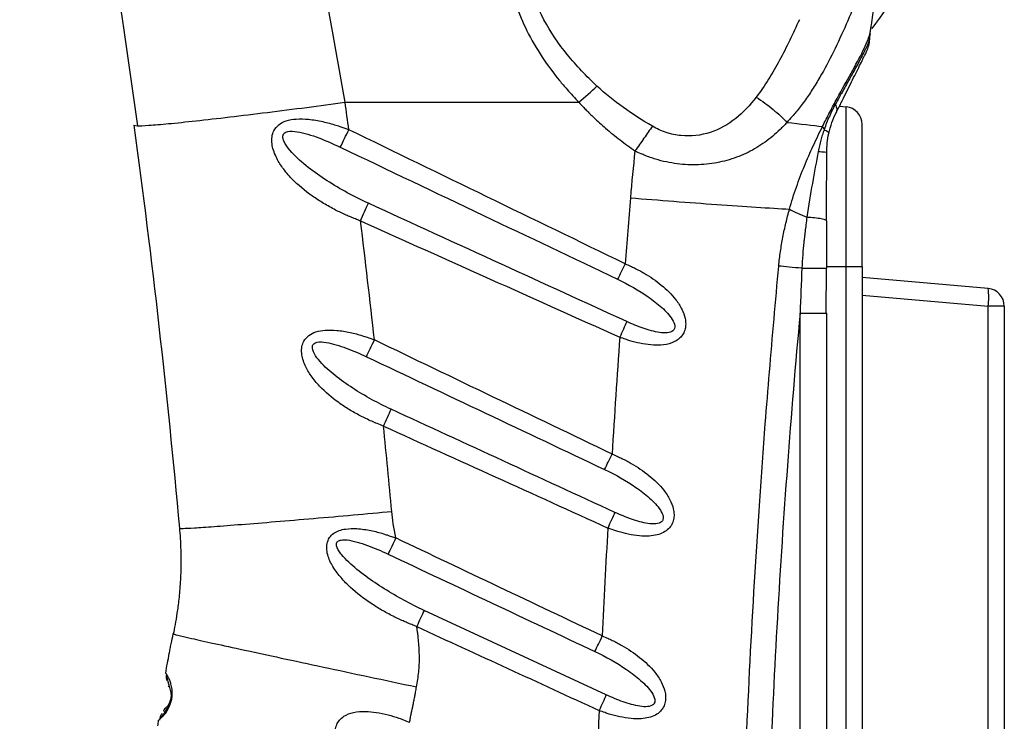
# Model space of a CAD drawing. Header units: millimetres. Extents: x 13 to 546, y 13 to 419.
# Tile 8 of 24: x 201 to 256, y 247 to 287. Entities that reach past the tile are written whole.
import ezdxf

# ---------------------------------------------------------------- set-up
doc = ezdxf.new("R2010")
doc.units = ezdxf.units.MM
doc.header["$LTSCALE"] = 2
doc.linetypes.add('SLD-Solid', pattern=[0])
doc.layers.add('DIMENSIONS', color=140, linetype='SLD-Solid', lineweight=25)
doc.styles.add('SLDTEXTSTYLE0', font='VERDANA.TTF')
doc.dimstyles.new('SLDDIMSTYLE0', dxfattribs={"dimtxt": 4.316016, "dimasz": 6.604, "dimexe": 0, "dimexo": 0.0625, "dimgap": 1.079004, "dimtad": 0, "dimtih": 1, "dimtoh": 1, "dimrnd": 1e-09, "dimzin": 12, "dimdsep": 46, "dimtxsty": 'SLDTEXTSTYLE0', "dimsah": 1, "dimcen": 0.09, "dimadec": 0, "dimazin": 3, "dimtfac": 1, "dimtofl": 0, "dimtmove": 0, "dimatfit": 3, "dimfxl": 0, "dimfrac": 2, "dimtolj": 1, "dimtzin": 12, "dimarcsym": 0})

# ---------------------------------------------------------------- blocks, each defined once
blk = doc.blocks.new('_D')
at = {"layer": 'DIMENSIONS'}
for p, q in [((235.84, 356.299), (169.748, 356.299)), ((176.098, 356.299), (176.098, 251.089)), ((169.686, 243.264), (168.236, 243.264)), ((168.236, 243.264), (168.236, 236.404)), ((182.511, 243.264), (183.96, 243.264)), ((183.96, 243.264), (183.96, 236.404)), ((168.236, 236.404), (169.686, 236.404)), ((183.96, 236.404), (182.511, 236.404)), ((176.098, 148.45), (176.098, 235.438)), ((190.931, 148.45), (169.748, 148.45))]:
    blk.add_line(p, q, dxfattribs=at)
for points in [[(176.098, 356.299), (175.082, 349.695), (177.114, 349.695)], [(176.098, 148.45), (177.114, 155.054), (175.082, 155.054)]]:
    blk.add_solid(points, dxfattribs=at)
at = {"layer": 'DIMENSIONS', "char_height": 4.2333, "attachment_point": 1, "style": 'SLDTEXTSTYLE0'}
for s, insert in [('207.8', (167.89, 249.607)), ('8.18', (169.686, 241.781))]:
    blk.add_mtext(s, dxfattribs=dict(at, insert=insert))
blk = doc.blocks.new('_D_1')
at = {"layer": 'DIMENSIONS'}
for p, q in [((235.84, 356.299), (148.521, 356.299)), ((154.871, 356.299), (154.871, 222.313)), ((146.663, 214.487), (145.213, 214.487)), ((145.213, 214.487), (145.213, 207.627)), ((163.079, 214.487), (164.528, 214.487)), ((164.528, 214.487), (164.528, 207.627)), ((145.213, 207.627), (146.663, 207.627)), ((164.528, 207.627), (163.079, 207.627)), ((154.871, 91.063), (154.871, 206.661)), ((219.392, 91.063), (148.521, 91.063))]:
    blk.add_line(p, q, dxfattribs=at)
for points in [[(154.871, 356.299), (153.855, 349.695), (155.887, 349.695)], [(154.871, 91.063), (155.887, 97.667), (153.855, 97.667)]]:
    blk.add_solid(points, dxfattribs=at)
at = {"layer": 'DIMENSIONS', "char_height": 4.2333, "attachment_point": 1, "style": 'SLDTEXTSTYLE0'}
for s, insert in [('265.2', (146.663, 220.83)), ('10.44', (146.663, 213.004))]:
    blk.add_mtext(s, dxfattribs=dict(at, insert=insert))

msp = doc.modelspace()

# ---------------------------------------------------------------- linework, layer by layer
for p, q in [((248.9, 286.097), (248.906, 286.157)), ((219.356, 282.305), (232.52, 282.305)), ((247.185, 282.081), (247.558, 282.049)), ((247.558, 273.05), (247.558, 282.049)), ((207.464, 281.009), (207.666, 280.98)), ((248.471, 273.05), (248.471, 281.052)), ((246.434, 275.656), (246.471, 275.622)), ((246.432, 272.971), (246.471, 272.973)), ((246.446, 270.444), (246.456, 272.971)), ((247.558, 273.05), (246.471, 273.05)), ((247.558, 201.85), (247.558, 273.05)), ((248.471, 273.05), (247.558, 273.05)), ((248.471, 273.05), (248.471, 201.85)), ((255.558, 271.83), (248.471, 272.45)), ((248.471, 271.454), (255.558, 270.834)), ((255.558, 204.066), (255.558, 270.834)), ((256.471, 270.834), (256.471, 204.066)), ((244.971, 201.95), (244.971, 270.444)), ((246.418, 270.444), (246.471, 270.444)), ((246.471, 201.95), (246.471, 270.444)), ((234.059, 248.962), (223.804, 253.712)), ((209.397, 249.472), (209.432, 249.41))]:
    msp.add_line(p, q)
at = {"flags": 128}
msp.add_lwpolyline([(256.471, 270.834), (256.453, 270.834), (256.403, 270.834), (256.32, 270.834), (256.208, 270.834), (256.071, 270.834), (255.913, 270.834), (255.74, 270.834), (255.558, 270.834)], dxfattribs=at)
for centre, radius, start, end in [((235.556, 296.826), 17, 322.3829, 1.7667), ((247.471, 281.052), 1, 0, 85), ((82.036, 347.548), 152.887, 333.68687, 334.09737), ((252.675, 271.332), 2.925, 350.1969, 9.8035), ((255.471, 270.834), 1, 0, 85.0002)]:
    msp.add_arc(centre, radius, start, end)
for points, knots in [([(251.149, 302.718), (251.192, 302.689), (251.267, 302.638), (251.411, 302.533), (251.631, 302.34), (251.989, 301.904), (252.242, 301.171), (252.242, 300.118), (252.018, 298.93), (251.645, 297.599), (251.179, 296.189), (250.648, 294.682), (250.082, 293.126), (249.489, 291.521), (248.875, 289.898), (248.241, 288.278), (247.575, 286.681), (246.869, 285.145), (246.222, 283.927), (245.666, 283.015), (245.291, 282.464), (244.982, 282.048), (244.753, 281.761), (244.505, 281.474), (244.332, 281.284), (244.231, 281.174)], [0, 0, 0, 0, 0.008797, 0.0156247, 0.0312485, 0.0624985, 0.1249982, 0.1850905, 0.25, 0.3111735, 0.375, 0.4368889, 0.4999997, 0.5623087, 0.6249993, 0.687864, 0.7500002, 0.8131456, 0.8750005, 0.9066585, 0.9375002, 0.953749, 0.9687505, 0.9817561, 1, 1, 1, 1]), ([(219.356, 282.305), (218.78, 285.679), (218.155, 289.038), (216.842, 295.562), (216.154, 298.728), (215.463, 301.727)], [0, 0, 0, 0, 0.5, 0.5, 1, 1, 1, 1]), ([(239.123, 301.727), (239.002, 301.679), (238.548, 301.498), (237.558, 301.078), (236.176, 300.423), (234.729, 299.618), (233.365, 298.725), (232.143, 297.77), (230.973, 296.637), (229.999, 295.414), (229.213, 294.024), (228.692, 292.548), (228.473, 290.978), (228.561, 289.365), (228.939, 287.804), (229.58, 286.27), (230.408, 284.852), (231.209, 283.777), (231.811, 283.067), (232.18, 282.662), (232.406, 282.424), (232.52, 282.305)], [0, 0, 0, 0, 0.015033, 0.056696, 0.125, 0.192948, 0.25, 0.315916, 0.375, 0.441614, 0.5, 0.563079, 0.624999, 0.684613, 0.749999, 0.809576, 0.874999, 0.937499, 0.9625, 0.98125, 1, 1, 1, 1]), ([(204.541, 300.686), (204.612, 300.297), (205.035, 297.984), (205.786, 293.49), (206.77, 287.293), (207.365, 283.083), (207.662, 280.98)], [0, 0, 0, 0, 0.063437, 0.376563, 0.688667, 1, 1, 1, 1]), ([(230.552, 286.95), (230.176, 287.653), (229.885, 288.392), (229.539, 289.909), (229.486, 290.686), (229.652, 292.207), (229.872, 292.95), (230.538, 294.338), (230.983, 294.984), (232.022, 296.166), (232.615, 296.703), (233.891, 297.684), (234.575, 298.127), (235.999, 298.938), (236.74, 299.306), (238.257, 299.982), (239.034, 300.29), (239.823, 300.574)], [0, 0, 0, 0, 0.125, 0.125, 0.25, 0.25, 0.375, 0.375, 0.5, 0.5, 0.625, 0.625, 0.75, 0.75, 0.875, 0.875, 1, 1, 1, 1]), ([(248.911, 286.179), (248.919, 286.221), (248.933, 286.296), (248.96, 286.452), (249.004, 286.741), (249.083, 287.388), (249.201, 288.482), (249.453, 290.007), (249.894, 291.668), (250.535, 293.368), (251.308, 295.032), (251.979, 296.364), (252.414, 297.263), (252.647, 297.766), (252.755, 298.013), (252.809, 298.137)], [0, 0, 0, 0, 0.017226, 0.03125, 0.0625, 0.125, 0.25, 0.374999, 0.5, 0.625, 0.75, 0.875, 0.9375, 0.96875, 1, 1, 1, 1]), ([(233.534, 283.216), (232.939, 283.769), (232.38, 284.356), (231.371, 285.6), (230.921, 286.258), (230.552, 286.95)], [0, 0, 0, 0, 0.5, 0.5, 1, 1, 1, 1]), ([(244.931, 286.95), (244.577, 286.168), (244.21, 285.401), (243.416, 283.934), (242.99, 283.231), (242.506, 282.596)], [0, 0, 0, 0, 0.5, 0.5, 1, 1, 1, 1]), ([(246.235, 280.942), (246.303, 281.078), (246.438, 281.349), (246.711, 281.881), (247.195, 282.779), (247.87, 283.976), (248.441, 285.028), (248.726, 285.649), (248.83, 285.923), (248.879, 286.068), (248.899, 286.139), (248.911, 286.179)], [0, 0, 0, 0, 0.062511, 0.125022, 0.250027, 0.499911, 0.749955, 0.874978, 0.937489, 0.964224, 1, 1, 1, 1]), ([(248.91, 286.179), (248.908, 286.168), (248.904, 286.146), (248.897, 286.123), (248.893, 286.112)], [0, 0, 0, 0, 0.493961, 1, 1, 1, 1]), ([(248.868, 285.784), (248.861, 285.761), (248.844, 285.713), (248.808, 285.628), (248.757, 285.513), (248.689, 285.365), (248.577, 285.137), (248.404, 284.805), (248.179, 284.386), (247.901, 283.882), (247.645, 283.42), (247.416, 283.009), (247.261, 282.73), (247.116, 282.47), (247.009, 282.277), (246.956, 282.18)], [0, 0, 0, 0, 0.03519, 0.076873, 0.124995, 0.188461, 0.249995, 0.36469, 0.499992, 0.593614, 0.749998, 0.828121, 0.875, 0.937419, 1, 1, 1, 1]), ([(248.83, 285.468), (248.833, 285.476), (248.876, 285.597), (248.877, 285.727), (248.877, 285.848)], [0, 0, 0, 0, 0.067701, 1, 1, 1, 1]), ([(246.996, 281.701), (247.042, 281.794), (247.135, 281.981), (247.319, 282.349), (247.634, 282.981), (248.061, 283.838), (248.388, 284.493), (248.551, 284.821), (248.621, 284.961), (248.668, 285.055), (248.695, 285.11), (248.709, 285.137), (248.715, 285.15), (248.718, 285.156)], [0, 0, 0, 0, 0.062549, 0.125096, 0.250185, 0.500189, 0.74981, 0.812357, 0.874904, 0.937451, 0.968726, 0.984362, 1, 1, 1, 1]), ([(236.655, 280.957), (236.094, 281.287), (235.547, 281.637), (234.499, 282.385), (233.997, 282.785), (233.534, 283.216)], [0, 0, 0, 0, 0.5, 0.5, 1, 1, 1, 1]), ([(207.666, 280.98), (207.667, 280.98), (207.74, 280.97), (208.283, 281.003), (209.348, 281.092), (210.904, 281.252), (212.801, 281.468), (214.929, 281.727), (217.141, 282.009), (218.632, 282.208), (219.356, 282.305)], [0, 0, 0, 0, 0.002232, 0.141717, 0.286974, 0.435298, 0.583622, 0.728878, 0.868364, 1, 1, 1, 1]), ([(232.52, 282.305), (232.596, 282.221), (232.73, 282.073), (233.006, 281.785), (233.423, 281.376), (234.053, 280.808), (234.692, 280.288), (235.252, 279.871), (235.535, 279.667), (235.676, 279.564)], [0, 0, 0, 0, 0.081632, 0.142859, 0.285734, 0.500003, 0.750001, 0.875001, 1, 1, 1, 1]), ([(242.506, 282.596), (242.163, 282.145), (241.78, 281.736), (240.917, 281.053), (240.436, 280.781), (239.39, 280.438), (238.826, 280.371), (237.984, 280.456), (237.705, 280.516), (237.163, 280.694), (236.901, 280.813), (236.655, 280.957)], [0, 0, 0, 0, 0.25, 0.25, 0.5, 0.5, 0.75, 0.75, 0.875, 0.875, 1, 1, 1, 1]), ([(242.506, 282.596), (242.833, 282.382), (243.155, 282.146), (243.745, 281.661), (244.011, 281.412), (244.231, 281.174)], [0, 0, 0, 0, 0.5, 0.5, 1, 1, 1, 1]), ([(246.956, 282.18), (246.93, 282.132), (246.872, 282.025), (246.758, 281.806), (246.619, 281.514), (246.464, 281.154), (246.372, 280.902), (246.327, 280.776)], [0, 0, 0, 0, 0.1135182, 0.2499974, 0.4999983, 0.7499991, 1, 1, 1, 1]), ([(246.586, 280.539), (246.633, 280.754), (246.694, 280.962), (246.834, 281.352), (246.913, 281.534), (246.996, 281.701)], [0, 0, 0, 0, 0.5, 0.5, 1, 1, 1, 1]), ([(246.956, 282.18), (247.001, 282.091), (247.028, 282.003), (247.041, 281.84), (247.028, 281.765), (246.996, 281.701)], [0, 0, 0, 0, 0.5, 0.5, 1, 1, 1, 1]), ([(220.222, 275.629), (220.125, 275.666), (219.937, 275.737), (219.666, 275.846), (219.392, 275.964), (219.11, 276.094), (218.685, 276.305), (218.143, 276.605), (217.293, 277.158), (216.499, 277.814), (215.839, 278.581), (215.501, 279.131), (215.314, 279.591), (215.225, 279.971), (215.217, 280.353), (215.336, 280.742), (215.613, 281.075), (216.061, 281.292), (216.636, 281.383), (217.333, 281.362), (217.96, 281.252), (218.474, 281.125), (218.813, 281.027), (219.175, 280.902), (219.415, 280.814), (219.564, 280.76)], [0, 0, 0, 0, 0.025306, 0.04913, 0.071441, 0.098247, 0.125024, 0.187735, 0.250023, 0.374913, 0.441282, 0.499942, 0.532846, 0.562454, 0.595055, 0.624968, 0.661452, 0.701691, 0.750025, 0.807759, 0.874974, 0.90654, 0.937488, 0.961378, 1, 1, 1, 1]), ([(244.231, 281.174), (244.159, 281.097), (244.033, 280.961), (243.772, 280.696), (243.301, 280.271), (242.548, 279.73), (241.543, 279.232), (240.442, 278.902), (239.269, 278.756), (238.252, 278.801), (237.441, 278.938), (236.935, 279.069), (236.538, 279.197), (236.263, 279.299), (235.978, 279.423), (235.789, 279.511), (235.676, 279.564)], [0, 0, 0, 0, 0.035355, 0.062503, 0.124997, 0.250015, 0.376067, 0.499978, 0.625285, 0.749989, 0.812482, 0.874995, 0.907207, 0.937499, 0.962725, 1, 1, 1, 1]), ([(220.665, 276.623), (219.862, 276.99), (219.077, 277.417), (217.97, 278.128), (217.612, 278.378), (216.938, 278.908), (216.619, 279.188), (216.214, 279.637), (216.091, 279.791), (215.95, 280.026), (215.911, 280.104), (215.857, 280.258), (215.843, 280.333), (215.856, 280.468), (215.884, 280.527), (215.979, 280.615), (216.047, 280.644), (216.279, 280.694), (216.469, 280.68), (216.858, 280.616), (217.059, 280.565), (217.464, 280.444), (217.667, 280.373), (218.277, 280.144), (218.682, 279.967), (219.082, 279.776)], [0, 0, 0, 0, 0.25, 0.25, 0.375, 0.375, 0.5, 0.5, 0.5625, 0.5625, 0.59375, 0.59375, 0.625, 0.625, 0.65625, 0.65625, 0.6875, 0.6875, 0.75, 0.75, 0.8125, 0.8125, 0.875, 0.875, 1, 1, 1, 1]), ([(236.655, 280.957), (236.505, 280.742), (236.345, 280.514), (236.015, 280.044), (235.845, 279.803), (235.676, 279.564)], [0, 0, 0, 0, 0.5, 0.5, 1, 1, 1, 1]), ([(244.377, 276.292), (244.437, 276.5), (244.557, 276.917), (244.829, 277.733), (245.208, 278.724), (245.624, 279.673), (245.97, 280.408), (246.147, 280.764), (246.235, 280.942)], [0, 0, 0, 0, 0.124995, 0.249989, 0.499993, 0.749996, 0.874998, 1, 1, 1, 1]), ([(246.327, 280.776), (246.293, 280.676), (246.226, 280.477), (246.138, 280.169), (246.06, 279.857), (246.018, 279.644), (245.997, 279.538)], [0, 0, 0, 0, 0.25, 0.5, 0.75, 1, 1, 1, 1]), ([(246.327, 280.776), (246.415, 280.731), (246.485, 280.687), (246.574, 280.606), (246.593, 280.57), (246.586, 280.539)], [0, 0, 0, 0, 0.5, 0.5, 1, 1, 1, 1]), ([(219.082, 279.776), (221.768, 278.498), (226.973, 276.021), (232.178, 273.544), (234.698, 272.346)], [0, 0, 0, 0, 0.515996, 1, 1, 1, 1]), ([(245.997, 279.538), (245.888, 278.953), (245.773, 278.353), (245.554, 277.125), (245.448, 276.495), (245.356, 275.844)], [0, 0, 0, 0, 0.5, 0.5, 1, 1, 1, 1]), ([(245.997, 279.538), (246.142, 279.53), (246.265, 279.519), (246.429, 279.496), (246.471, 279.483), (246.471, 279.47)], [0, 0, 0, 0, 0.5, 0.5, 1, 1, 1, 1]), ([(246.453, 275.657), (246.459, 276.364), (246.47, 277.632), (246.471, 278.923), (246.471, 279.494)], [0, 0, 0, 0, 0.558288, 1, 1, 1, 1]), ([(235.416, 276.927), (236.219, 276.862), (237.044, 276.797), (238.685, 276.672), (239.501, 276.611), (241.066, 276.5), (241.815, 276.449), (243.194, 276.36), (243.824, 276.322), (244.377, 276.292)], [0, 0, 0, 0, 0.25, 0.25, 0.5, 0.5, 0.75, 0.75, 1, 1, 1, 1]), ([(220.222, 275.629), (220.3, 275.801), (220.378, 275.977), (220.529, 276.315), (220.601, 276.477), (220.665, 276.623)], [0, 0, 0, 0, 0.5, 0.5, 1, 1, 1, 1]), ([(235.213, 269.966), (232.863, 271.042), (228.013, 273.261), (223.164, 275.48), (220.665, 276.623)], [0, 0, 0, 0, 0.484772, 1, 1, 1, 1]), ([(243.771, 273.089), (243.785, 273.225), (243.812, 273.497), (243.884, 274.039), (243.997, 274.713), (244.141, 275.377), (244.271, 275.902), (244.342, 276.162), (244.377, 276.292)], [0, 0, 0, 0, 0.125, 0.25, 0.5, 0.75, 0.875, 1, 1, 1, 1]), ([(244.377, 276.292), (244.503, 276.216), (244.655, 276.138), (244.99, 275.985), (245.173, 275.911), (245.356, 275.844)], [0, 0, 0, 0, 0.5, 0.5, 1, 1, 1, 1]), ([(245.356, 275.844), (245.337, 275.7), (245.301, 275.429), (245.253, 275.046), (245.213, 274.713), (245.167, 274.281), (245.117, 273.703), (245.087, 273.218), (245.072, 272.963)], [0, 0, 0, 0, 0.151756, 0.285923, 0.402128, 0.50003, 0.73657, 1, 1, 1, 1]), ([(245.356, 275.844), (245.507, 275.836), (245.816, 275.818), (246.177, 275.764), (246.397, 275.707), (246.425, 275.669), (246.434, 275.656)], [0, 0, 0, 0, 0.275345, 0.566162, 0.856977, 1, 1, 1, 1]), ([(246.471, 272.973), (246.471, 273.028), (246.471, 273.139), (246.471, 273.361), (246.471, 273.749), (246.471, 274.169), (246.471, 274.611), (246.471, 274.941), (246.471, 275.293), (246.471, 275.512), (246.471, 275.622)], [0, 0, 0, 0, 0.0625, 0.125, 0.250005, 0.499988, 0.599994, 0.749998, 0.874996, 1, 1, 1, 1]), ([(235.123, 273.216), (235.049, 273.065), (234.975, 272.912), (234.831, 272.617), (234.762, 272.475), (234.698, 272.346)], [0, 0, 0, 0, 0.5, 0.5, 1, 1, 1, 1]), ([(235.123, 273.216), (235.221, 273.173), (235.403, 273.093), (235.673, 272.966), (235.93, 272.833), (236.448, 272.545), (237.182, 272.046), (237.896, 271.349), (238.324, 270.692), (238.497, 270.222), (238.542, 269.84), (238.508, 269.542), (238.399, 269.265), (238.161, 268.969), (237.727, 268.722), (237.157, 268.628), (236.551, 268.64), (235.966, 268.733), (235.492, 268.852), (235.115, 268.977), (234.928, 269.044), (234.819, 269.083)], [0, 0, 0, 0, 0.033829, 0.062519, 0.094227, 0.125039, 0.249958, 0.374789, 0.441935, 0.499841, 0.532388, 0.562361, 0.593493, 0.624882, 0.681785, 0.749939, 0.80914, 0.874978, 0.93748, 0.963248, 1, 1, 1, 1]), ([(242.022, 201.881), (241.987, 202.719), (241.918, 204.366), (241.829, 206.797), (241.752, 209.146), (241.687, 211.414), (241.634, 213.6), (241.591, 215.704), (241.557, 217.727), (241.503, 222.026), (241.492, 228.614), (241.632, 237.518), (241.928, 246.416), (242.307, 253.868), (242.688, 259.802), (242.972, 263.739), (243.328, 268.144), (243.593, 271.103), (243.771, 273.089)], [0, 0, 0, 0, 0.0352703, 0.0693924, 0.1023658, 0.1341906, 0.1648665, 0.1943934, 0.2227712, 0.2499997, 0.3753488, 0.4999999, 0.6247253, 0.75, 0.813998, 0.8750001, 0.9160872, 1, 1, 1, 1]), ([(245.072, 272.963), (244.832, 272.986), (244.587, 273.01), (244.139, 273.053), (243.936, 273.073), (243.771, 273.089)], [0, 0, 0, 0, 0.5, 0.5, 1, 1, 1, 1]), ([(245.072, 272.963), (245.251, 272.963), (245.624, 272.963), (246.089, 272.966), (246.381, 272.969), (246.419, 272.971), (246.432, 272.971)], [0, 0, 0, 0, 0.266198, 0.552371, 0.838544, 1, 1, 1, 1]), ([(234.698, 272.346), (235.302, 272.058), (235.889, 271.726), (236.696, 271.166), (236.954, 270.968), (237.303, 270.651), (237.413, 270.542), (237.613, 270.317), (237.704, 270.201), (237.846, 269.964), (237.899, 269.843), (237.925, 269.617), (237.893, 269.515), (237.735, 269.378), (237.615, 269.343), (237.349, 269.32), (237.203, 269.331), (236.755, 269.397), (236.443, 269.486), (235.825, 269.7), (235.517, 269.827), (235.213, 269.966)], [0, 0, 0, 0, 0.25, 0.25, 0.375, 0.375, 0.4375, 0.4375, 0.5, 0.5, 0.5625, 0.5625, 0.625, 0.625, 0.6875, 0.6875, 0.75, 0.75, 0.875, 0.875, 1, 1, 1, 1]), ([(244.971, 270.444), (244.444, 264.701), (243.805, 256.124), (243.393, 247.603), (243.169, 241.935), (243.082, 239.108), (242.774, 224.994), (242.924, 213.549), (243.473, 201.95)], [0, 0, 0, 0, 0.25, 0.375, 0.375, 0.5, 0.5, 1, 1, 1, 1]), ([(244.971, 270.444), (245.167, 270.444), (245.561, 270.444), (246.052, 270.444), (246.362, 270.444), (246.403, 270.444), (246.418, 270.444)], [0, 0, 0, 0, 0.282489, 0.564977, 0.847466, 1, 1, 1, 1]), ([(221.518, 264.082), (221.4, 264.128), (221.176, 264.214), (220.845, 264.354), (220.527, 264.501), (220.098, 264.715), (219.58, 265.007), (218.788, 265.531), (218.051, 266.152), (217.442, 266.877), (217.135, 267.397), (216.97, 267.831), (216.898, 268.189), (216.904, 268.546), (217.031, 268.905), (217.301, 269.21), (217.724, 269.411), (218.264, 269.5), (218.917, 269.485), (219.505, 269.386), (219.985, 269.27), (220.305, 269.178), (220.644, 269.063), (220.869, 268.981), (221.006, 268.931)], [0, 0, 0, 0, 0.0332702, 0.0625061, 0.0939005, 0.1250134, 0.1878306, 0.2500049, 0.3748789, 0.4413283, 0.4998981, 0.5327899, 0.5624059, 0.5948547, 0.6249137, 0.6614608, 0.7018226, 0.7499691, 0.8079319, 0.8749839, 0.9065403, 0.9374933, 0.9619423, 1, 1, 1, 1]), ([(220.55, 267.989), (220.617, 268.127), (220.691, 268.28), (220.846, 268.6), (220.926, 268.767), (221.006, 268.931)], [0, 0, 0, 0, 0.5, 0.5, 1, 1, 1, 1]), ([(221.947, 265.03), (221.198, 265.374), (220.468, 265.774), (219.439, 266.441), (219.107, 266.676), (218.483, 267.173), (218.188, 267.436), (217.819, 267.857), (217.708, 268.002), (217.545, 268.294), (217.491, 268.444), (217.524, 268.628), (217.554, 268.681), (217.65, 268.76), (217.714, 268.786), (217.934, 268.831), (218.112, 268.819), (218.475, 268.762), (218.663, 268.716), (219.04, 268.606), (219.23, 268.541), (219.799, 268.33), (220.177, 268.166), (220.55, 267.989)], [0, 0, 0, 0, 0.25, 0.25, 0.375, 0.375, 0.5, 0.5, 0.5625, 0.5625, 0.625, 0.625, 0.65625, 0.65625, 0.6875, 0.6875, 0.75, 0.75, 0.8125, 0.8125, 0.875, 0.875, 1, 1, 1, 1]), ([(221.518, 264.082), (221.593, 264.246), (221.668, 264.413), (221.814, 264.735), (221.883, 264.889), (221.947, 265.03)], [0, 0, 0, 0, 0.5, 0.5, 1, 1, 1, 1]), ([(233.966, 261.64), (234.03, 261.771), (234.098, 261.914), (234.241, 262.209), (234.314, 262.362), (234.386, 262.513)], [0, 0, 0, 0, 0.5, 0.5, 1, 1, 1, 1]), ([(234.386, 262.513), (234.486, 262.47), (234.671, 262.39), (234.946, 262.263), (235.207, 262.13), (235.733, 261.841), (236.478, 261.34), (237.206, 260.639), (237.648, 259.979), (237.832, 259.506), (237.885, 259.12), (237.859, 258.817), (237.756, 258.535), (237.56, 258.282), (237.276, 258.081), (236.905, 257.948), (236.445, 257.884), (235.898, 257.897), (235.306, 257.991), (234.826, 258.113), (234.445, 258.241), (234.256, 258.31), (234.144, 258.35)], [0, 0, 0, 0, 0.03389, 0.062518, 0.094341, 0.125036, 0.249954, 0.374794, 0.441922, 0.499838, 0.532436, 0.562357, 0.593521, 0.624874, 0.6618, 0.702775, 0.749928, 0.808584, 0.874962, 0.937482, 0.962976, 1, 1, 1, 1]), ([(233.966, 261.64), (234.579, 261.35), (235.174, 261.015), (235.996, 260.449), (236.259, 260.249), (236.616, 259.929), (236.729, 259.819), (236.936, 259.592), (237.029, 259.475), (237.181, 259.235), (237.238, 259.112), (237.266, 258.939), (237.265, 258.883), (237.238, 258.783), (237.211, 258.738), (237.097, 258.63), (236.976, 258.593), (236.708, 258.57), (236.559, 258.58), (236.106, 258.649), (235.79, 258.74), (235.164, 258.959), (234.852, 259.089), (234.544, 259.23)], [0, 0, 0, 0, 0.25, 0.25, 0.375, 0.375, 0.4375, 0.4375, 0.5, 0.5, 0.5625, 0.5625, 0.59375, 0.59375, 0.625, 0.625, 0.6875, 0.6875, 0.75, 0.75, 0.875, 0.875, 1, 1, 1, 1]), ([(210.027, 258.338), (210.027, 258.33), (210.091, 258.327), (210.366, 258.334), (210.578, 258.344), (211.161, 258.379), (211.533, 258.404), (212.427, 258.469), (212.949, 258.509), (214.116, 258.601), (214.76, 258.653), (216.126, 258.767), (216.848, 258.828), (218.318, 258.954), (219.067, 259.02), (220.546, 259.151), (221.277, 259.217), (221.981, 259.281)], [0, 0, 0, 0, 0.125, 0.125, 0.25, 0.25, 0.375, 0.375, 0.5, 0.5, 0.625, 0.625, 0.75, 0.75, 0.875, 0.875, 1, 1, 1, 1]), ([(210.027, 258.338), (210.043, 258.163), (210.072, 257.786), (210.102, 257.179), (210.109, 256.727), (210.109, 256.526)], [0.6607772, 0.6607772, 0.6607772, 0.6607772, 0.7857772, 0.9107772, 1, 1, 1, 1]), ([(223.387, 252.802), (223.294, 252.838), (223.114, 252.908), (222.857, 253.014), (222.598, 253.125), (222.332, 253.248), (221.926, 253.446), (221.409, 253.727), (220.59, 254.239), (219.809, 254.833), (219.134, 255.522), (218.694, 256.099), (218.419, 256.638), (218.31, 257.116), (218.323, 257.484), (218.452, 257.821), (218.707, 258.066), (219.026, 258.221), (219.463, 258.32), (220.07, 258.329), (220.668, 258.24), (221.166, 258.124), (221.469, 258.041), (221.815, 257.926), (222.045, 257.846), (222.207, 257.79)], [0, 0, 0, 0, 0.025792, 0.049605, 0.071451, 0.098306, 0.12504, 0.187886, 0.250063, 0.375011, 0.441704, 0.500049, 0.56257, 0.59571, 0.62509, 0.656371, 0.687403, 0.71683, 0.749921, 0.805522, 0.87496, 0.905993, 0.937482, 0.955823, 1, 1, 1, 1]), ([(222.207, 257.79), (222.132, 257.632), (222.056, 257.472), (221.909, 257.164), (221.838, 257.016), (221.773, 256.881)], [0, 0, 0, 0, 0.5, 0.5, 1, 1, 1, 1]), ([(223.804, 253.712), (223.033, 254.069), (222.28, 254.479), (221.204, 255.155), (220.853, 255.391), (220.18, 255.887), (219.856, 256.147), (219.418, 256.559), (219.281, 256.7), (219.102, 256.918), (219.047, 256.991), (218.953, 257.139), (218.914, 257.213), (218.866, 257.357), (218.858, 257.426), (218.888, 257.545), (218.928, 257.593), (219.045, 257.657), (219.119, 257.674), (219.283, 257.688), (219.371, 257.685), (219.644, 257.656), (219.836, 257.614), (220.222, 257.507), (220.417, 257.443), (221.001, 257.23), (221.389, 257.062), (221.773, 256.881)], [0, 0, 0, 0, 0.25, 0.25, 0.375, 0.375, 0.5, 0.5, 0.5625, 0.5625, 0.59375, 0.59375, 0.625, 0.625, 0.65625, 0.65625, 0.6875, 0.6875, 0.71875, 0.71875, 0.75, 0.75, 0.8125, 0.8125, 0.875, 0.875, 1, 1, 1, 1]), ([(210.109, 256.526), (210.109, 256.446), (210.108, 256.219), (210.098, 255.822), (210.074, 255.315), (210.037, 254.804), (209.976, 254.188), (209.888, 253.534), (209.78, 252.901), (209.711, 252.552), (209.676, 252.39)], [0.0000206, 0.0000206, 0.0000206, 0.0000206, 0.0357978, 0.0982978, 0.1607978, 0.2232978, 0.2857978, 0.4107978, 0.5357978, 0.6607772, 0.6607772, 0.6607772, 0.6607772]), ([(223.804, 253.712), (223.742, 253.576), (223.673, 253.427), (223.532, 253.118), (223.459, 252.959), (223.387, 252.802)], [0, 0, 0, 0, 0.5, 0.5, 1, 1, 1, 1]), ([(223.374, 249.41), (223.4, 249.55), (223.451, 249.829), (223.522, 250.393), (223.552, 251.105), (223.511, 251.815), (223.457, 252.309), (223.42, 252.59), (223.398, 252.731), (223.387, 252.802)], [0, 0, 0, 0, 0.125, 0.25, 0.5, 0.75, 0.875, 0.936533, 1, 1, 1, 1]), ([(209.253, 250.183), (209.285, 250.367), (209.35, 250.736), (209.435, 251.19), (209.506, 251.557), (209.579, 251.925), (209.638, 252.207), (209.676, 252.39)], [0, 0, 0, 0, 0.249995, 0.499995, 0.615495, 0.750002, 1, 1, 1, 1]), ([(209.676, 252.39), (209.674, 252.379), (210.029, 252.293), (211.4, 251.983), (213.43, 251.535), (216.472, 250.88), (219.786, 250.17), (221.58, 249.789), (223.374, 249.41)], [0, 0, 0, 0, 0.25, 0.25, 0.5, 0.75, 0.75, 1, 1, 1, 1]), ([(233.421, 251.4), (233.483, 251.531), (233.551, 251.675), (233.692, 251.971), (233.765, 252.124), (233.836, 252.275)], [0, 0, 0, 0, 0.5, 0.5, 1, 1, 1, 1]), ([(233.836, 252.275), (233.937, 252.232), (234.125, 252.152), (234.403, 252.025), (234.668, 251.892), (235.202, 251.602), (235.959, 251.099), (236.701, 250.394), (237.156, 249.731), (237.35, 249.256), (237.413, 248.867), (237.394, 248.56), (237.298, 248.271), (237.106, 248.011), (236.822, 247.805), (236.446, 247.669), (235.982, 247.605), (235.428, 247.619), (234.829, 247.717), (234.343, 247.841), (233.958, 247.972), (233.767, 248.042), (233.654, 248.083)], [0, 0, 0, 0, 0.033878, 0.062517, 0.094332, 0.125035, 0.249953, 0.374797, 0.441909, 0.49984, 0.532464, 0.562357, 0.59364, 0.624872, 0.661713, 0.702651, 0.749931, 0.808524, 0.874963, 0.937482, 0.962981, 1, 1, 1, 1]), ([(233.421, 251.4), (234.042, 251.108), (234.647, 250.769), (235.483, 250.196), (235.75, 249.994), (236.115, 249.671), (236.231, 249.56), (236.444, 249.331), (236.541, 249.213), (236.7, 248.971), (236.762, 248.846), (236.81, 248.609), (236.79, 248.499), (236.642, 248.349), (236.521, 248.31), (236.25, 248.285), (236.1, 248.296), (235.64, 248.367), (235.32, 248.461), (234.686, 248.685), (234.37, 248.817), (234.059, 248.962)], [0, 0, 0, 0, 0.25, 0.25, 0.375, 0.375, 0.4375, 0.4375, 0.5, 0.5, 0.5625, 0.5625, 0.625, 0.625, 0.6875, 0.6875, 0.75, 0.75, 0.875, 0.875, 1, 1, 1, 1]), ([(209.253, 250.183), (209.253, 250.181), (209.254, 250.177), (209.262, 250.164), (209.275, 250.145), (209.292, 250.119), (209.313, 250.087), (209.336, 250.05), (209.361, 250.006), (209.401, 249.931), (209.458, 249.81), (209.523, 249.628), (209.568, 249.444), (209.596, 249.262), (209.61, 249.043), (209.588, 248.771), (209.529, 248.507), (209.452, 248.304), (209.372, 248.14), (209.275, 247.979), (209.16, 247.826), (209.05, 247.705), (208.961, 247.621), (208.903, 247.568), (208.864, 247.543), (208.858, 247.535), (208.855, 247.531)], [0, 0, 0, 0, 0.035923, 0.070566, 0.103896, 0.135883, 0.166502, 0.195732, 0.223559, 0.249977, 0.31728, 0.374981, 0.408264, 0.43748, 0.470963, 0.499986, 0.528918, 0.562494, 0.591708, 0.624993, 0.682778, 0.749997, 0.810691, 0.875003, 0.928907, 1, 1, 1, 1]), ([(209.288, 250.065), (209.286, 250.033), (209.28, 249.937), (209.298, 249.835), (209.31, 249.768)], [0, 0, 0, 0, 0.335509, 1, 1, 1, 1]), ([(209.313, 250.041), (209.327, 249.937), (209.361, 249.703), (209.469, 249.353), (209.529, 249.159)], [0, 0, 0, 0, 0.445162, 1, 1, 1, 1]), ([(209.555, 248.933), (209.555, 248.924), (209.555, 248.904), (209.554, 248.863), (209.551, 248.818), (209.546, 248.776), (209.539, 248.726), (209.524, 248.649), (209.496, 248.547), (209.436, 248.383), (209.292, 248.106), (209.1, 247.861), (209.017, 247.726), (208.98, 247.666)], [0, 0, 0, 0, 0.023284, 0.050542, 0.065683, 0.081935, 0.099632, 0.119132, 0.164461, 0.218944, 0.352889, 0.712005, 1, 1, 1, 1]), ([(209.516, 249.192), (209.529, 249.151), (209.546, 249.095), (209.557, 248.953), (209.554, 248.868), (209.549, 248.817), (209.544, 248.781), (209.538, 248.745), (209.527, 248.696), (209.505, 248.615), (209.459, 248.495), (209.399, 248.391), (209.338, 248.307), (209.235, 248.191), (209.216, 248.179), (209.201, 248.168)], [0, 0, 0, 0, 0.1093032, 0.1516621, 0.1704019, 0.178437, 0.1860844, 0.1937516, 0.201895, 0.2209729, 0.2637667, 0.3610145, 0.4642145, 0.5698156, 1, 1, 1, 1]), ([(222.988, 247.417), (222.996, 247.458), (223.01, 247.542), (223.033, 247.667), (223.057, 247.791), (223.107, 248.04), (223.168, 248.33), (223.236, 248.661), (223.282, 248.893), (223.329, 249.143), (223.357, 249.31), (223.374, 249.41)], [0, 0, 0, 0, 0.062501, 0.125, 0.187499, 0.250001, 0.5, 0.625001, 0.750001, 0.850001, 1, 1, 1, 1]), ([(209.031, 247.911), (209.001, 247.85), (208.94, 247.727), (208.912, 247.602), (208.897, 247.539)], [0, 0, 0, 0, 0.4975, 1, 1, 1, 1]), ([(209.179, 248.001), (209.163, 248.031), (209.131, 248.089), (209.194, 248.157), (209.225, 248.19)], [0, 0, 0, 0, 0.509139, 1, 1, 1, 1]), ([(222.499, 243.326), (222.391, 243.372), (222.193, 243.457), (221.899, 243.593), (221.619, 243.734), (221.054, 244.041), (220.422, 244.461), (219.78, 245.022), (219.34, 245.509), (218.991, 246.035), (218.811, 246.552), (218.791, 246.967), (218.866, 247.283), (219.034, 247.557), (219.348, 247.82), (219.853, 248.008), (220.479, 248.047), (221.134, 247.984), (221.762, 247.849), (222.271, 247.696), (222.673, 247.544), (222.873, 247.463), (222.988, 247.417)], [0, 0, 0, 0, 0.034203, 0.062505, 0.094327, 0.125011, 0.249907, 0.314954, 0.374919, 0.443025, 0.499939, 0.532474, 0.562451, 0.592817, 0.624957, 0.681828, 0.74998, 0.809539, 0.874987, 0.937494, 0.963751, 1, 1, 1, 1])]:
    msp.add_open_spline(points, degree=3, knots=knots)
for points in [[(248.91, 286.179), (248.881, 286.05), (248.867, 285.917), (248.868, 285.784)], [(248.893, 286.112), (248.881, 286.024), (248.875, 285.936), (248.876, 285.848)], [(248.718, 285.156), (248.813, 285.347), (248.867, 285.566), (248.868, 285.784)], [(248.877, 285.848), (248.876, 285.826), (248.875, 285.804), (248.87, 285.783)], [(248.719, 285.155), (248.719, 285.156), (248.719, 285.156), (248.72, 285.156)], [(248.272, 284.261), (248.274, 284.265), (248.276, 284.269), (248.278, 284.273)], [(232.52, 282.305), (232.864, 282.612), (233.212, 282.925), (233.534, 283.216)], [(219.564, 280.76), (219.495, 281.275), (219.426, 281.79), (219.356, 282.305)], [(244.231, 281.174), (244.999, 281.079), (245.681, 281), (246.235, 280.942)], [(207.464, 281.009), (208.483, 273.473), (209.338, 265.913), (210.027, 258.338)], [(235.123, 273.216), (229.936, 275.729), (224.75, 278.245), (219.564, 280.76)], [(246.235, 280.942), (246.261, 280.887), (246.292, 280.831), (246.327, 280.776)], [(246.471, 279.47), (246.471, 279.835), (246.511, 280.197), (246.586, 280.539)], [(235.676, 279.564), (235.575, 278.687), (235.489, 277.808), (235.416, 276.927)], [(235.416, 276.927), (235.315, 275.691), (235.217, 274.453), (235.123, 273.216)], [(221.006, 268.931), (220.759, 271.165), (220.497, 273.398), (220.222, 275.629)], [(220.222, 275.629), (225.088, 273.449), (229.954, 271.267), (234.819, 269.083)], [(245.072, 272.963), (245.037, 272.124), (245.003, 271.284), (244.971, 270.444)], [(235.213, 269.966), (235.094, 269.698), (234.955, 269.386), (234.819, 269.083)], [(234.386, 262.513), (229.924, 264.648), (225.464, 266.788), (221.006, 268.931)], [(234.819, 269.083), (234.664, 266.894), (234.52, 264.704), (234.386, 262.513)], [(220.55, 267.989), (222.786, 266.931), (227.257, 264.813), (231.73, 262.698), (233.966, 261.64)], [(234.544, 259.23), (232.445, 260.198), (228.246, 262.132), (224.046, 264.064), (221.947, 265.03)], [(221.981, 259.281), (221.834, 260.882), (221.68, 262.482), (221.518, 264.082)], [(221.518, 264.082), (225.728, 262.175), (229.937, 260.264), (234.144, 258.35)], [(222.207, 257.79), (222.092, 258.358), (222.02, 258.844), (221.981, 259.281)], [(234.544, 259.23), (234.424, 258.964), (234.282, 258.652), (234.144, 258.35)], [(234.144, 258.35), (234.033, 256.325), (233.93, 254.3), (233.836, 252.275)], [(233.836, 252.275), (229.958, 254.109), (226.082, 255.947), (222.207, 257.79)], [(221.773, 256.881), (223.714, 255.967), (227.596, 254.138), (231.479, 252.313), (233.421, 251.4)], [(223.387, 252.802), (226.811, 251.232), (230.233, 249.659), (233.654, 248.083)], [(234.059, 248.962), (233.937, 248.697), (233.793, 248.385), (233.654, 248.083)], [(233.654, 248.083), (233.579, 246.226), (233.511, 244.369), (233.451, 242.511)], [(208.815, 247.211), (208.828, 247.318), (208.841, 247.425), (208.855, 247.531)]]:
    msp.add_open_spline(points, degree=3)

# ---------------------------------------------------------------- dimensions: what is measured, and where the dimension line sits
at = {"layer": 'DIMENSIONS'}
for base, p1, p2, picture, middle in [((154.871, 356.299), (221.932, 91.063), (238.38, 356.299), '_D_1', (154.871, 214.487)), ((176.098, 148.45), (238.38, 356.299), (193.471, 148.45), '_D', (176.098, 243.264))]:
    dim = msp.add_linear_dim(base=base, p1=p1, p2=p2, angle=90, dimstyle='SLDDIMSTYLE0', dxfattribs=at)
    dim.commit()
    dim.dimension.update_dxf_attribs({"geometry": picture, "text_midpoint": middle, "dimtype": 160})

doc.saveas('drawing.dxf')
